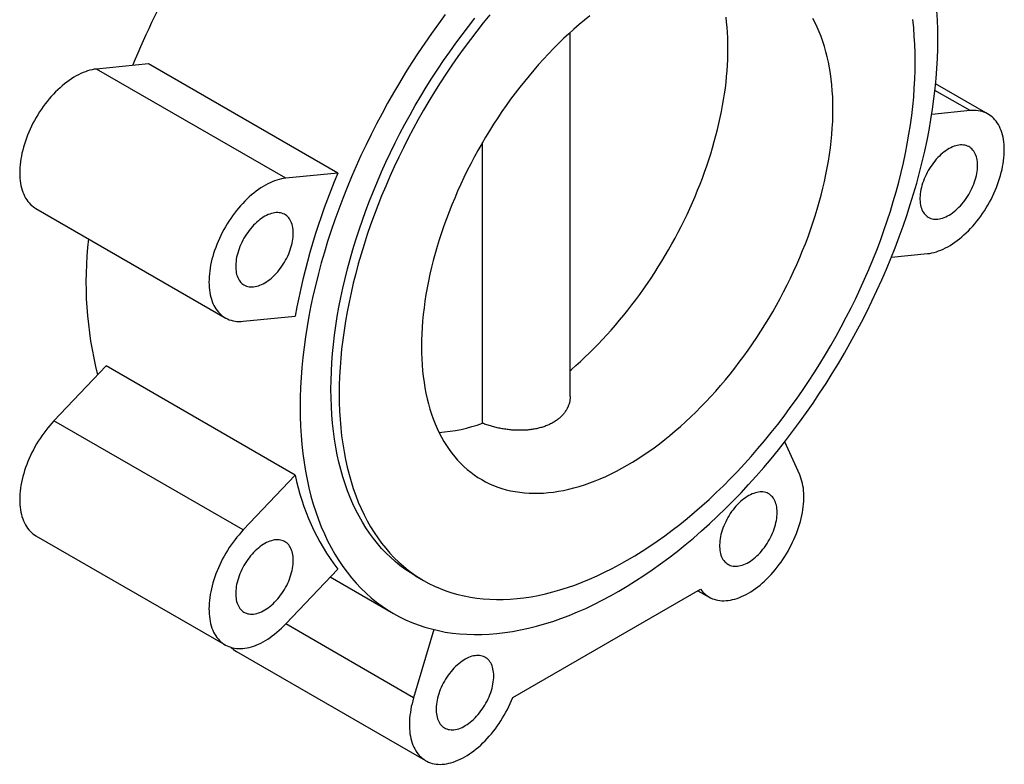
# Paper-space layout '_Isometrico' of a CAD drawing. Header units: millimetres. Extents: x -85 to 161, y -104 to 309.
# Tile 1 of 3: x -85 to 85, y -104 to 24. Entities that reach past the tile are written whole.
import ezdxf

# ---------------------------------------------------------------- set-up
doc = ezdxf.new("R2010")
doc.units = ezdxf.units.MM

psp = doc.layouts.new('_Isometrico')

# ---------------------------------------------------------------- linework, layer by layer
at = {"color": 7, "linetype": 'Continuous', "lineweight": 25}
for p, q in [((10, -40.42), (10, 22.14)), ((-62.47, 16.75), (-71.41, 15.86)), ((-38.88, -2.91), (-71.41, 15.86)), ((-29.94, -2.03), (-62.47, 16.75)), ((81.81, 8.12), (72.8, 13.32)), ((78.71, 8.72), (72.13, 8.07)), ((-5.08, -45.03), (-5.08, 3.22)), ((-29.94, -2.03), (-38.88, -2.91)), ((-81.81, -8.12), (-49.28, -26.9)), ((65.2, -16.48), (71.41, -15.86)), ((-46.18, -27.5), (-37.24, -26.62)), ((-69.77, -35.16), (-78.71, -44.6)), ((-37.24, -53.94), (-69.77, -35.16)), ((-46.18, -63.38), (-78.71, -44.6)), ((49.44, -53.91), (46.87, -48.23)), ((-37.24, -53.94), (-46.18, -63.38)), ((-81.81, -64.37), (-49.28, -83.15)), ((-38.88, -79.53), (-29.94, -70.09)), ((-31.23, -71.46), (-20.36, -77.73)), ((-16.61, -71.24), (-15.2, -72.05)), ((0.14, -92.19), (32.39, -73.57)), ((31.96, -73.82), (33.87, -74.92)), ((-13.43, -80.51), (-16.91, -92.22)), ((-47.37, -84.26), (-14.84, -103.03))]:
    psp.add_line(p, q, dxfattribs=at)
at = {"color": 8, "linetype": 'Continuous', "lineweight": 25}
for p, q in [((78.71, 8.72), (72.69, 12.2)), ((-16.91, -92.22), (-38.88, -79.53))]:
    psp.add_line(p, q, dxfattribs=at)
at = {"color": 7, "linetype": 'Continuous', "lineweight": 25, "flags": 128}
for points in [[(73.19, 21.02), (73.17, 22.67), (73.11, 24.29), (73.02, 25.89)], [(-11.46, 25.23), (-12.65, 23.62), (-13.83, 21.99), (-14.98, 20.33), (-16.1, 18.66), (-17.21, 16.96), (-18.28, 15.25), (-19.34, 13.51), (-20.37, 11.76), (-21.37, 10), (-22.34, 8.22), (-23.29, 6.43), (-24.2, 4.63), (-25.09, 2.81), (-25.95, 0.99), (-26.78, -0.84), (-27.58, -2.68), (-28.34, -4.52), (-29.07, -6.37), (-29.78, -8.22), (-30.44, -10.07), (-31.08, -11.92), (-31.68, -13.77), (-32.24, -15.62), (-32.78, -17.47), (-33.27, -19.31), (-33.73, -21.15), (-34.16, -22.97), (-34.55, -24.79), (-34.9, -26.6), (-35.22, -28.4), (-35.5, -30.19), (-35.74, -31.96), (-35.95, -33.72), (-36.12, -35.46), (-36.25, -37.19), (-36.34, -38.89), (-36.4, -40.58), (-36.42, -42.25), (-36.4, -43.89), (-36.34, -45.52), (-36.25, -47.12), (-36.12, -48.69), (-35.95, -50.24), (-35.74, -51.76), (-35.5, -53.25), (-35.22, -54.71), (-34.9, -56.15), (-34.55, -57.55), (-34.16, -58.92), (-33.73, -60.26), (-33.27, -61.56), (-32.78, -62.83), (-32.24, -64.06), (-31.68, -65.25), (-31.08, -66.41), (-30.44, -67.53), (-29.78, -68.61), (-29.07, -69.65), (-28.34, -70.65), (-27.58, -71.61), (-26.78, -72.53), (-25.95, -73.4), (-25.09, -74.24), (-24.2, -75.02), (-23.29, -75.77), (-22.34, -76.47), (-21.37, -77.12), (-20.37, -77.73), (-19.34, -78.29), (-18.28, -78.81), (-17.21, -79.28), (-16.1, -79.7), (-14.98, -80.08), (-13.83, -80.4), (-12.65, -80.68), (-11.46, -80.92), (-10.25, -81.1), (-9.02, -81.23), (-7.76, -81.32), (-6.49, -81.36), (-5.21, -81.35), (-3.9, -81.29), (-2.59, -81.18), (-1.25, -81.03), (0.09, -80.83), (1.45, -80.57), (2.82, -80.27), (4.2, -79.93), (5.59, -79.53), (6.99, -79.09), (8.4, -78.6), (9.81, -78.07), (11.23, -77.48), (12.66, -76.86), (14.09, -76.18), (15.52, -75.46), (16.95, -74.7), (18.38, -73.9), (19.82, -73.05), (21.25, -72.15), (22.68, -71.22), (24.11, -70.24), (25.54, -69.22), (26.96, -68.17), (28.37, -67.07), (29.78, -65.93), (31.18, -64.76), (32.57, -63.55), (33.95, -62.3), (35.32, -61.02), (36.68, -59.71), (38.02, -58.35), (39.36, -56.97), (40.67, -55.56), (41.98, -54.11), (43.26, -52.64), (44.53, -51.13), (45.79, -49.6), (47.02, -48.04), (48.23, -46.46), (49.42, -44.85), (50.6, -43.21), (51.75, -41.56), (52.87, -39.88), (53.98, -38.19), (55.05, -36.47), (56.11, -34.74), (57.13, -32.99), (58.14, -31.23), (59.11, -29.45), (60.06, -27.66), (60.97, -25.85), (61.86, -24.04), (62.72, -22.22), (63.55, -20.38), (64.34, -18.55), (65.11, -16.7), (65.84, -14.86), (66.54, -13.01), (67.21, -11.15), (67.85, -9.3), (68.45, -7.45), (69.01, -5.6), (69.55, -3.76), (70.04, -1.92), (70.5, -0.08), (70.93, 1.75), (71.32, 3.57), (71.67, 5.38), (71.99, 7.17), (72.27, 8.96), (72.51, 10.73), (72.72, 12.49), (72.89, 14.23), (73.02, 15.96), (73.11, 17.67), (73.17, 19.36), (73.19, 21.02)], [(-16.61, -71.24), (-16.62, -71.24), (-17.52, -70.69), (-18.4, -70.09), (-19.25, -69.46), (-20.08, -68.79), (-20.88, -68.08), (-21.66, -67.33), (-22.41, -66.54), (-23.13, -65.71), (-23.82, -64.84), (-24.48, -63.94), (-25.11, -63), (-25.72, -62.02), (-26.29, -61.01), (-26.83, -59.97), (-27.34, -58.89), (-27.83, -57.77), (-28.27, -56.63), (-28.69, -55.45), (-29.07, -54.24), (-29.43, -53.01), (-29.75, -51.74), (-30.03, -50.45), (-30.28, -49.13), (-30.5, -47.78), (-30.69, -46.4), (-30.84, -45.01), (-30.96, -43.58), (-31.04, -42.14), (-31.1, -40.67), (-31.11, -39.19), (-31.1, -37.68), (-31.04, -36.16), (-30.96, -34.61), (-30.84, -33.06), (-30.69, -31.48), (-30.5, -29.89), (-30.28, -28.29), (-30.03, -26.68), (-29.75, -25.05), (-29.43, -23.42), (-29.07, -21.78), (-28.69, -20.13), (-28.27, -18.47), (-27.83, -16.81), (-27.34, -15.14), (-26.83, -13.47), (-26.29, -11.8), (-25.72, -10.12), (-25.11, -8.45), (-24.48, -6.78), (-23.82, -5.11), (-23.13, -3.45), (-22.41, -1.79), (-21.66, -0.13), (-20.88, 1.51), (-20.08, 3.15), (-19.25, 4.78), (-18.4, 6.4), (-17.52, 8), (-16.62, 9.6), (-15.69, 11.18), (-14.74, 12.74), (-13.76, 14.29), (-12.76, 15.82), (-11.75, 17.34), (-10.71, 18.83), (-9.65, 20.31), (-8.57, 21.76), (-7.48, 23.19), (-6.36, 24.6)], [(-3.82, 25.17), (-4.95, 23.78), (-6.06, 22.38), (-7.16, 20.94), (-8.24, 19.49), (-9.29, 18.02), (-10.33, 16.52), (-11.35, 15.01), (-12.35, 13.48), (-13.32, 11.93), (-14.27, 10.36), (-15.2, 8.78), (-16.11, 7.19), (-16.98, 5.58), (-17.84, 3.96), (-18.67, 2.33), (-19.47, 0.7), (-20.25, -0.95), (-20.99, -2.6), (-21.71, -4.26), (-22.4, -5.93), (-23.07, -7.6), (-23.7, -9.27), (-24.3, -10.94), (-24.88, -12.61), (-25.42, -14.29), (-25.93, -15.96), (-26.41, -17.62), (-26.86, -19.29), (-27.28, -20.94), (-27.66, -22.59), (-28.01, -24.24), (-28.33, -25.87), (-28.62, -27.5), (-28.87, -29.11), (-29.09, -30.71), (-29.28, -32.3), (-29.43, -33.87), (-29.55, -35.43), (-29.63, -36.97), (-29.68, -38.5), (-29.7, -40), (-29.68, -41.49), (-29.63, -42.96), (-29.55, -44.4), (-29.43, -45.82), (-29.28, -47.22), (-29.09, -48.59), (-28.87, -49.94), (-28.62, -51.26), (-28.33, -52.56), (-28.01, -53.82), (-27.66, -55.06), (-27.28, -56.27), (-26.86, -57.44), (-26.41, -58.59), (-25.93, -59.7), (-25.42, -60.78), (-24.88, -61.83), (-24.3, -62.84), (-23.7, -63.81), (-23.07, -64.75), (-22.4, -65.66), (-21.71, -66.52), (-20.99, -67.35), (-20.25, -68.14), (-19.47, -68.89), (-18.67, -69.61), (-17.84, -70.28), (-16.98, -70.91), (-16.11, -71.5), (-15.2, -72.05), (-14.27, -72.56), (-13.32, -73.03), (-12.35, -73.45), (-11.35, -73.83), (-10.33, -74.17), (-9.29, -74.47), (-8.24, -74.72), (-7.16, -74.93), (-6.06, -75.09), (-4.95, -75.22), (-3.82, -75.3), (-2.67, -75.33), (-1.51, -75.32), (-0.33, -75.27), (0.86, -75.17), (2.06, -75.03), (3.28, -74.85), (4.5, -74.62), (5.74, -74.35), (6.99, -74.04), (8.24, -73.68), (9.51, -73.28), (10.78, -72.84), (12.06, -72.35), (13.34, -71.83), (14.63, -71.26), (15.92, -70.65), (17.21, -70), (18.5, -69.32), (19.8, -68.59), (21.09, -67.82), (22.39, -67.01), (23.68, -66.17), (24.97, -65.29), (26.26, -64.37), (27.54, -63.41), (28.82, -62.42), (30.09, -61.4), (31.35, -60.34), (32.61, -59.24), (33.86, -58.12), (35.09, -56.96), (36.32, -55.77), (37.54, -54.55), (38.74, -53.3), (39.93, -52.02), (41.11, -50.72), (42.27, -49.39), (43.42, -48.03), (44.55, -46.64), (45.66, -45.23), (46.76, -43.8), (47.83, -42.35), (48.89, -40.88), (49.93, -39.38), (50.95, -37.87), (51.95, -36.34), (52.92, -34.79), (53.87, -33.22), (54.8, -31.64), (55.7, -30.05), (56.58, -28.44), (57.44, -26.82), (58.27, -25.19), (59.07, -23.56), (59.84, -21.91), (60.59, -20.26), (61.31, -18.6), (62, -16.93), (62.67, -15.26), (63.3, -13.59), (63.9, -11.92), (64.47, -10.25), (65.02, -8.57), (65.53, -6.9), (66.01, -5.24), (66.46, -3.57), (66.87, -1.92), (67.26, -0.27), (67.61, 1.38), (67.93, 3.01), (68.21, 4.64), (68.47, 6.25), (68.69, 7.85), (68.87, 9.44), (69.03, 11.01), (69.14, 12.57), (69.23, 14.11), (69.28, 15.64), (69.3, 17.14)], [(13.36, 24.99), (12.45, 24.26), (11.55, 23.5), (10.65, 22.72), (9.76, 21.92), (8.87, 21.09), (8, 20.24), (7.13, 19.37), (6.27, 18.48), (5.42, 17.57), (4.58, 16.63), (3.75, 15.68), (2.93, 14.71), (2.12, 13.72), (1.33, 12.72), (0.54, 11.69), (-0.23, 10.66), (-0.98, 9.6), (-1.72, 8.54), (-2.45, 7.45), (-3.16, 6.36), (-3.86, 5.25), (-4.54, 4.14), (-5.2, 3.01), (-5.85, 1.87), (-6.48, 0.72), (-7.09, -0.43), (-7.68, -1.6), (-8.25, -2.77), (-8.8, -3.94), (-9.34, -5.13), (-9.85, -6.31), (-10.35, -7.5), (-10.82, -8.69), (-11.27, -9.89), (-11.7, -11.08), (-12.11, -12.28), (-12.5, -13.47), (-12.87, -14.66), (-13.21, -15.85), (-13.53, -17.04), (-13.83, -18.22), (-14.1, -19.4), (-14.35, -20.58), (-14.58, -21.75), (-14.78, -22.91), (-14.96, -24.06), (-15.12, -25.2), (-15.25, -26.34), (-15.36, -27.46), (-15.45, -28.57), (-15.51, -29.68), (-15.54, -30.76), (-15.56, -31.84), (-15.54, -32.9), (-15.51, -33.95), (-15.45, -34.98), (-15.36, -36), (-15.25, -36.99), (-15.12, -37.98), (-14.96, -38.94), (-14.78, -39.88), (-14.58, -40.81), (-14.35, -41.71), (-14.1, -42.59), (-13.83, -43.46), (-13.53, -44.3), (-13.21, -45.12), (-12.87, -45.91), (-12.5, -46.68), (-12.11, -47.43), (-11.7, -48.15), (-11.27, -48.85), (-10.82, -49.52), (-10.35, -50.16), (-9.85, -50.78), (-9.34, -51.37), (-8.8, -51.94), (-8.25, -52.48), (-7.68, -52.98), (-7.09, -53.46), (-6.48, -53.92), (-5.85, -54.34), (-5.2, -54.73), (-4.54, -55.09), (-3.86, -55.43), (-3.16, -55.73), (-2.45, -56), (-1.72, -56.24), (-0.98, -56.46), (-0.23, -56.64), (0.54, -56.79), (1.33, -56.9), (2.12, -56.99), (2.93, -57.05), (3.75, -57.07), (4.58, -57.07), (5.42, -57.03), (6.27, -56.96), (7.13, -56.86), (8, -56.73), (8.87, -56.57), (9.76, -56.37), (10.65, -56.15), (11.55, -55.89), (12.45, -55.61), (13.36, -55.29), (14.27, -54.95), (15.18, -54.57), (16.1, -54.17), (17.03, -53.73), (17.95, -53.27), (18.87, -52.78), (19.8, -52.26), (20.72, -51.71), (21.65, -51.13), (22.57, -50.53), (23.49, -49.9), (24.41, -49.24), (25.33, -48.56), (26.24, -47.85), (27.15, -47.12), (28.05, -46.36), (28.95, -45.58), (29.84, -44.78), (30.72, -43.95), (31.6, -43.1), (32.47, -42.23), (33.33, -41.34), (34.18, -40.43), (35.02, -39.49), (35.85, -38.54), (36.67, -37.57), (37.48, -36.58), (38.27, -35.58), (39.05, -34.55), (39.82, -33.52), (40.58, -32.46), (41.32, -31.4), (42.05, -30.31), (42.76, -29.22), (43.46, -28.11), (44.14, -27), (44.8, -25.87), (45.44, -24.73), (46.07, -23.58), (46.68, -22.42), (47.28, -21.26), (47.85, -20.09), (48.4, -18.92), (48.94, -17.73), (49.45, -16.55), (49.94, -15.36), (50.42, -14.17), (50.87, -12.97), (51.3, -11.78), (51.71, -10.58), (52.1, -9.39), (52.46, -8.2), (52.81, -7.01), (53.13, -5.82), (53.42, -4.63), (53.7, -3.46), (53.95, -2.28), (54.18, -1.11), (54.38, 0.05), (54.56, 1.2), (54.72, 2.34), (54.85, 3.48), (54.96, 4.6), (55.05, 5.71), (55.11, 6.82), (55.14, 7.9), (55.15, 8.98)], [(10, -35.97), (10.2, -35.8), (10.98, -35.12), (11.76, -34.41), (12.54, -33.69), (13.31, -32.95), (14.07, -32.19), (14.83, -31.42), (15.58, -30.63), (16.32, -29.83), (17.05, -29.01), (17.78, -28.17), (18.5, -27.33), (19.21, -26.46), (19.91, -25.59), (20.6, -24.7), (21.28, -23.8), (21.95, -22.89), (22.61, -21.96), (23.26, -21.03), (23.9, -20.08), (24.53, -19.12), (25.14, -18.16), (25.74, -17.18), (26.33, -16.2), (26.91, -15.21), (27.47, -14.21), (28.02, -13.21), (28.56, -12.19), (29.08, -11.18), (29.59, -10.15), (30.08, -9.13), (30.56, -8.09), (31.02, -7.06), (31.47, -6.02), (31.9, -4.98), (32.32, -3.93), (32.72, -2.89), (33.1, -1.84), (33.47, -0.79), (33.82, 0.25), (34.15, 1.3), (34.47, 2.34), (34.77, 3.39), (35.05, 4.43), (35.32, 5.46), (35.56, 6.5), (35.79, 7.53), (36, 8.55), (36.2, 9.57), (36.37, 10.59), (36.53, 11.6), (36.67, 12.6), (36.79, 13.6), (36.89, 14.58), (36.97, 15.56), (37.04, 16.53), (37.09, 17.5), (37.11, 18.45), (37.12, 19.39), (37.11, 20.32), (37.09, 21.24), (37.04, 22.15), (36.97, 23.04), (36.89, 23.93), (36.79, 24.8)], [(55.15, 8.98), (55.14, 10.04), (55.11, 11.09), (55.05, 12.12), (54.96, 13.14), (54.85, 14.13), (54.72, 15.12), (54.56, 16.08), (54.38, 17.02), (54.18, 17.95), (53.95, 18.85), (53.7, 19.74), (53.42, 20.6), (53.13, 21.44), (52.81, 22.26), (52.46, 23.05), (52.1, 23.82), (51.71, 24.57)], [(69.3, 17.14), (69.28, 18.63), (69.23, 20.1), (69.14, 21.54), (69.03, 22.96), (68.87, 24.36)], [(-71.41, 15.86), (-71.78, 15.82), (-72.16, 15.75), (-72.54, 15.66), (-72.93, 15.55), (-73.32, 15.41), (-73.71, 15.26), (-74.11, 15.09), (-74.51, 14.89), (-74.91, 14.68), (-75.31, 14.45), (-75.71, 14.19), (-76.11, 13.92), (-76.5, 13.63), (-76.9, 13.33), (-77.29, 13), (-77.67, 12.66), (-78.06, 12.31), (-78.43, 11.93), (-78.8, 11.55), (-79.17, 11.15), (-79.53, 10.73), (-79.87, 10.31), (-80.22, 9.87), (-80.55, 9.42), (-80.87, 8.96), (-81.18, 8.49), (-81.48, 8.01), (-81.77, 7.53), (-82.05, 7.04), (-82.32, 6.54), (-82.57, 6.03), (-82.81, 5.53), (-83.04, 5.02), (-83.25, 4.5), (-83.45, 3.99), (-83.63, 3.47), (-83.8, 2.95), (-83.95, 2.44), (-84.09, 1.93), (-84.21, 1.42), (-84.32, 0.91), (-84.41, 0.41), (-84.48, -0.09), (-84.54, -0.58), (-84.58, -1.06), (-84.6, -1.53), (-84.6, -2), (-84.59, -2.45), (-84.57, -2.9), (-84.52, -3.33), (-84.46, -3.75), (-84.39, -4.16), (-84.29, -4.56), (-84.18, -4.94), (-84.06, -5.3), (-83.92, -5.65), (-83.76, -5.99), (-83.59, -6.31), (-83.4, -6.61), (-83.2, -6.89), (-82.98, -7.15), (-82.75, -7.4), (-82.51, -7.62), (-82.25, -7.83), (-81.98, -8.02), (-81.81, -8.12)], [(71.41, -15.86), (71.78, -15.82), (72.16, -15.75), (72.54, -15.66), (72.93, -15.55), (73.32, -15.41), (73.71, -15.26), (74.11, -15.09), (74.51, -14.89), (74.91, -14.68), (75.31, -14.45), (75.71, -14.19), (76.11, -13.92), (76.5, -13.63), (76.9, -13.33), (77.29, -13), (77.67, -12.66), (78.06, -12.31), (78.43, -11.93), (78.8, -11.55), (79.17, -11.15), (79.53, -10.73), (79.87, -10.31), (80.22, -9.87), (80.55, -9.42), (80.87, -8.96), (81.18, -8.49), (81.48, -8.01), (81.77, -7.53), (82.05, -7.04), (82.32, -6.54), (82.57, -6.03), (82.81, -5.53), (83.04, -5.02), (83.25, -4.5), (83.45, -3.99), (83.63, -3.47), (83.8, -2.95), (83.95, -2.44), (84.09, -1.93), (84.21, -1.42), (84.32, -0.91), (84.41, -0.41), (84.48, 0.09), (84.54, 0.58), (84.58, 1.06), (84.6, 1.53), (84.6, 2), (84.59, 2.45), (84.57, 2.9), (84.52, 3.33), (84.46, 3.75), (84.39, 4.16), (84.29, 4.56), (84.18, 4.94), (84.06, 5.3), (83.92, 5.65), (83.76, 5.99), (83.59, 6.31), (83.4, 6.61), (83.2, 6.89), (82.98, 7.15), (82.75, 7.4), (82.51, 7.62), (82.25, 7.83), (81.98, 8.02), (81.7, 8.18), (81.41, 8.33), (81.11, 8.45), (80.79, 8.55), (80.47, 8.64), (80.13, 8.7), (79.79, 8.74), (79.44, 8.75), (79.08, 8.75), (78.71, 8.72)], [(80.01, -0.71), (80, -0.39), (79.98, -0.07), (79.93, 0.23), (79.88, 0.52), (79.8, 0.79), (79.72, 1.06), (79.61, 1.3), (79.49, 1.53), (79.36, 1.75), (79.21, 1.94), (79.05, 2.12), (78.87, 2.28), (78.68, 2.42), (78.48, 2.53), (78.27, 2.63), (78.05, 2.71), (77.82, 2.77), (77.57, 2.8), (77.32, 2.82), (77.07, 2.81), (76.8, 2.79), (76.53, 2.74), (76.26, 2.67), (75.98, 2.58), (75.7, 2.47), (75.42, 2.34), (75.13, 2.19), (74.84, 2.02), (74.56, 1.83), (74.28, 1.62), (74, 1.4), (73.72, 1.16), (73.45, 0.91), (73.18, 0.63), (72.92, 0.35), (72.67, 0.05), (72.42, -0.26), (72.18, -0.58), (71.96, -0.91), (71.74, -1.25), (71.53, -1.59), (71.34, -1.95), (71.16, -2.3), (70.99, -2.67), (70.83, -3.03), (70.69, -3.4), (70.56, -3.77), (70.45, -4.14), (70.36, -4.5), (70.27, -4.87), (70.21, -5.22), (70.16, -5.58), (70.13, -5.92), (70.11, -6.26), (70.11, -6.59), (70.13, -6.91), (70.16, -7.22), (70.21, -7.51), (70.27, -7.8), (70.36, -8.07), (70.45, -8.32), (70.56, -8.56), (70.69, -8.78), (70.83, -8.99), (70.99, -9.17), (71.16, -9.34), (71.34, -9.49), (71.53, -9.62), (71.74, -9.73), (71.96, -9.81), (72.18, -9.88), (72.42, -9.93), (72.67, -9.95), (72.92, -9.96), (73.18, -9.94), (73.45, -9.9), (73.72, -9.85), (74, -9.77), (74.28, -9.66), (74.56, -9.54), (74.84, -9.4), (75.13, -9.24), (75.42, -9.07), (75.7, -8.87), (75.98, -8.65), (76.26, -8.42), (76.53, -8.17), (76.8, -7.91), (77.07, -7.63), (77.32, -7.34), (77.57, -7.04), (77.82, -6.72), (78.05, -6.4), (78.27, -6.06), (78.48, -5.72), (78.68, -5.37), (78.87, -5.02), (79.05, -4.65), (79.21, -4.29), (79.36, -3.92), (79.49, -3.55), (79.61, -3.19), (79.72, -2.82), (79.8, -2.45), (79.88, -2.09), (79.93, -1.74), (79.98, -1.39), (80, -1.05), (80.01, -0.71)], [(-38.88, -2.91), (-39.25, -2.96), (-39.63, -3.03), (-40.01, -3.12), (-40.4, -3.23), (-40.79, -3.36), (-41.19, -3.52), (-41.58, -3.69), (-41.98, -3.89), (-42.38, -4.1), (-42.78, -4.33), (-43.18, -4.58), (-43.58, -4.86), (-43.98, -5.14), (-44.37, -5.45), (-44.76, -5.78), (-45.15, -6.12), (-45.53, -6.47), (-45.91, -6.84), (-46.28, -7.23), (-46.64, -7.63), (-47, -8.04), (-47.35, -8.47), (-47.69, -8.91), (-48.02, -9.36), (-48.34, -9.82), (-48.66, -10.29), (-48.96, -10.76), (-49.25, -11.25), (-49.52, -11.74), (-49.79, -12.24), (-50.04, -12.74), (-50.28, -13.25), (-50.51, -13.76), (-50.72, -14.28), (-50.92, -14.79), (-51.1, -15.31), (-51.27, -15.82), (-51.43, -16.34), (-51.56, -16.85), (-51.68, -17.36), (-51.79, -17.87), (-51.88, -18.37), (-51.95, -18.86), (-52.01, -19.35), (-52.05, -19.84), (-52.07, -20.31), (-52.08, -20.78), (-52.07, -21.23), (-52.04, -21.68), (-52, -22.11), (-51.94, -22.53), (-51.86, -22.94), (-51.77, -23.34), (-51.66, -23.72), (-51.53, -24.08), (-51.39, -24.43), (-51.23, -24.77), (-51.06, -25.08), (-50.87, -25.38), (-50.67, -25.67), (-50.46, -25.93), (-50.23, -26.17), (-49.98, -26.4), (-49.73, -26.61), (-49.46, -26.79), (-49.18, -26.96), (-48.88, -27.1), (-48.58, -27.23), (-48.26, -27.33), (-47.94, -27.41), (-47.6, -27.47), (-47.26, -27.51), (-46.91, -27.53), (-46.55, -27.53), (-46.18, -27.5)], [(-37.58, -12.35), (-37.59, -12.03), (-37.61, -11.71), (-37.66, -11.41), (-37.71, -11.12), (-37.79, -10.84), (-37.88, -10.58), (-37.98, -10.34), (-38.1, -10.11), (-38.23, -9.89), (-38.38, -9.7), (-38.54, -9.52), (-38.72, -9.36), (-38.91, -9.22), (-39.11, -9.1), (-39.32, -9), (-39.54, -8.93), (-39.77, -8.87), (-40.02, -8.83), (-40.27, -8.82), (-40.52, -8.82), (-40.79, -8.85), (-41.06, -8.9), (-41.33, -8.97), (-41.61, -9.06), (-41.89, -9.17), (-42.18, -9.3), (-42.46, -9.45), (-42.75, -9.62), (-43.03, -9.81), (-43.31, -10.01), (-43.59, -10.24), (-43.87, -10.48), (-44.14, -10.73), (-44.41, -11), (-44.67, -11.29), (-44.92, -11.58), (-45.17, -11.89), (-45.41, -12.21), (-45.63, -12.54), (-45.85, -12.88), (-46.06, -13.23), (-46.25, -13.58), (-46.43, -13.94), (-46.6, -14.31), (-46.76, -14.67), (-46.9, -15.04), (-47.03, -15.41), (-47.14, -15.77), (-47.23, -16.14), (-47.32, -16.5), (-47.38, -16.86), (-47.43, -17.21), (-47.46, -17.56), (-47.48, -17.9), (-47.48, -18.23), (-47.46, -18.55), (-47.43, -18.86), (-47.38, -19.15), (-47.32, -19.44), (-47.23, -19.7), (-47.14, -19.96), (-47.03, -20.2), (-46.9, -20.42), (-46.76, -20.62), (-46.6, -20.81), (-46.43, -20.98), (-46.25, -21.13), (-46.06, -21.26), (-45.85, -21.36), (-45.63, -21.45), (-45.41, -21.52), (-45.17, -21.57), (-44.92, -21.59), (-44.67, -21.6), (-44.41, -21.58), (-44.14, -21.54), (-43.87, -21.48), (-43.59, -21.4), (-43.31, -21.3), (-43.03, -21.18), (-42.75, -21.04), (-42.46, -20.88), (-42.18, -20.7), (-41.89, -20.51), (-41.61, -20.29), (-41.33, -20.06), (-41.06, -19.81), (-40.79, -19.55), (-40.52, -19.27), (-40.27, -18.98), (-40.02, -18.68), (-39.77, -18.36), (-39.54, -18.04), (-39.32, -17.7), (-39.11, -17.36), (-38.91, -17.01), (-38.72, -16.65), (-38.54, -16.29), (-38.38, -15.93), (-38.23, -15.56), (-38.1, -15.19), (-37.98, -14.82), (-37.88, -14.46), (-37.79, -14.09), (-37.71, -13.73), (-37.66, -13.38), (-37.61, -13.03), (-37.59, -12.68), (-37.58, -12.35)], [(-78.71, -44.6), (-79.08, -45), (-79.44, -45.41), (-79.79, -45.83), (-80.13, -46.27), (-80.47, -46.71), (-80.79, -47.17), (-81.11, -47.64), (-81.41, -48.11), (-81.7, -48.59), (-81.98, -49.09), (-82.25, -49.58), (-82.51, -50.08), (-82.75, -50.59), (-82.98, -51.1), (-83.2, -51.62), (-83.4, -52.13), (-83.59, -52.65), (-83.76, -53.16), (-83.92, -53.68), (-84.06, -54.19), (-84.18, -54.7), (-84.29, -55.21), (-84.39, -55.71), (-84.46, -56.21), (-84.52, -56.7), (-84.57, -57.19), (-84.59, -57.66), (-84.6, -58.13), (-84.6, -58.59), (-84.58, -59.03), (-84.54, -59.47), (-84.48, -59.9), (-84.41, -60.31), (-84.32, -60.71), (-84.21, -61.09), (-84.09, -61.46), (-83.95, -61.81), (-83.8, -62.15), (-83.63, -62.47), (-83.45, -62.78), (-83.25, -63.07), (-83.04, -63.33), (-82.81, -63.58), (-82.57, -63.81), (-82.32, -64.03), (-82.05, -64.22), (-81.81, -64.37)], [(32.39, -73.57), (32.6, -73.84), (32.82, -74.09), (33.06, -74.32), (33.31, -74.54), (33.57, -74.73), (33.85, -74.9), (34.13, -75.06), (34.43, -75.19), (34.74, -75.3), (35.06, -75.39), (35.39, -75.46), (35.72, -75.51), (36.07, -75.54), (36.42, -75.55), (36.78, -75.53), (37.15, -75.5), (37.53, -75.44), (37.91, -75.36), (38.29, -75.26), (38.68, -75.14), (39.07, -75), (39.46, -74.83), (39.86, -74.65), (40.26, -74.45), (40.65, -74.23), (41.05, -73.99), (41.45, -73.73), (41.84, -73.45), (42.24, -73.15), (42.63, -72.84), (43.02, -72.51), (43.4, -72.16), (43.78, -71.8), (44.15, -71.43), (44.52, -71.03), (44.88, -70.63), (45.23, -70.21), (45.57, -69.78), (45.91, -69.34), (46.24, -68.89), (46.55, -68.43), (46.86, -67.96), (47.15, -67.48), (47.44, -67), (47.71, -66.51), (47.97, -66.01), (48.22, -65.5), (48.45, -65), (48.67, -64.49), (48.88, -63.98), (49.07, -63.46), (49.25, -62.95), (49.41, -62.44), (49.56, -61.92), (49.69, -61.41), (49.81, -60.91), (49.91, -60.4), (49.99, -59.91), (50.06, -59.41), (50.11, -58.93), (50.14, -58.45), (50.16, -57.98), (50.16, -57.52), (50.15, -57.07), (50.11, -56.63), (50.07, -56.2), (50, -55.79), (49.92, -55.38), (49.82, -54.99), (49.71, -54.62), (49.58, -54.26), (49.44, -53.91)], [(45.57, -60.37), (45.56, -60.04), (45.53, -59.73), (45.49, -59.43), (45.44, -59.14), (45.36, -58.86), (45.27, -58.6), (45.17, -58.35), (45.05, -58.12), (44.92, -57.91), (44.77, -57.71), (44.6, -57.54), (44.43, -57.38), (44.24, -57.24), (44.04, -57.12), (43.83, -57.02), (43.61, -56.94), (43.37, -56.89), (43.13, -56.85), (42.88, -56.83), (42.63, -56.84), (42.36, -56.87), (42.09, -56.92), (41.82, -56.99), (41.54, -57.08), (41.26, -57.19), (40.97, -57.32), (40.69, -57.47), (40.4, -57.64), (40.12, -57.83), (39.84, -58.03), (39.56, -58.25), (39.28, -58.49), (39.01, -58.75), (38.74, -59.02), (38.48, -59.3), (38.23, -59.6), (37.98, -59.91), (37.74, -60.23), (37.52, -60.56), (37.3, -60.9), (37.09, -61.25), (36.9, -61.6), (36.72, -61.96), (36.55, -62.32), (36.39, -62.69), (36.25, -63.06), (36.12, -63.42), (36.01, -63.79), (35.91, -64.16), (35.83, -64.52), (35.77, -64.88), (35.72, -65.23), (35.69, -65.58), (35.67, -65.92), (35.67, -66.25), (35.69, -66.56), (35.72, -66.87), (35.77, -67.17), (35.83, -67.45), (35.91, -67.72), (36.01, -67.98), (36.12, -68.21), (36.25, -68.44), (36.39, -68.64), (36.55, -68.83), (36.72, -68.99), (36.9, -69.14), (37.09, -69.27), (37.3, -69.38), (37.52, -69.47), (37.74, -69.54), (37.98, -69.58), (38.23, -69.61), (38.48, -69.61), (38.74, -69.6), (39.01, -69.56), (39.28, -69.5), (39.56, -69.42), (39.84, -69.32), (40.12, -69.2), (40.4, -69.06), (40.69, -68.9), (40.97, -68.72), (41.26, -68.52), (41.54, -68.31), (41.82, -68.08), (42.09, -67.83), (42.36, -67.57), (42.63, -67.29), (42.88, -67), (43.13, -66.69), (43.37, -66.38), (43.61, -66.05), (43.83, -65.72), (44.04, -65.38), (44.24, -65.03), (44.43, -64.67), (44.6, -64.31), (44.77, -63.94), (44.92, -63.58), (45.05, -63.21), (45.17, -62.84), (45.27, -62.47), (45.36, -62.11), (45.44, -61.75), (45.49, -61.39), (45.53, -61.04), (45.56, -60.7), (45.57, -60.37)], [(-46.18, -63.38), (-46.55, -63.78), (-46.91, -64.19), (-47.26, -64.61), (-47.6, -65.04), (-47.94, -65.49), (-48.26, -65.95), (-48.58, -66.41), (-48.88, -66.89), (-49.18, -67.37), (-49.46, -67.86), (-49.73, -68.36), (-49.98, -68.86), (-50.23, -69.37), (-50.46, -69.88), (-50.67, -70.39), (-50.87, -70.91), (-51.06, -71.42), (-51.23, -71.94), (-51.39, -72.45), (-51.53, -72.97), (-51.66, -73.48), (-51.77, -73.99), (-51.86, -74.49), (-51.94, -74.99), (-52, -75.48), (-52.04, -75.96), (-52.07, -76.44), (-52.08, -76.91), (-52.07, -77.36), (-52.05, -77.81), (-52.01, -78.25), (-51.95, -78.67), (-51.88, -79.09), (-51.79, -79.48), (-51.68, -79.87), (-51.56, -80.24), (-51.43, -80.59), (-51.27, -80.93), (-51.1, -81.25), (-50.92, -81.56), (-50.72, -81.84), (-50.51, -82.11), (-50.28, -82.36), (-50.04, -82.59), (-49.79, -82.8), (-49.52, -82.99), (-49.25, -83.17), (-48.96, -83.32), (-48.66, -83.44), (-48.34, -83.55), (-48.02, -83.64), (-47.69, -83.71), (-47.35, -83.75), (-47, -83.77), (-46.64, -83.78), (-46.28, -83.75), (-45.91, -83.71), (-45.53, -83.65), (-45.15, -83.56), (-44.76, -83.46), (-44.37, -83.33), (-43.98, -83.18), (-43.58, -83.01), (-43.18, -82.83), (-42.78, -82.62), (-42.38, -82.39), (-41.98, -82.14), (-41.58, -81.87), (-41.19, -81.59), (-40.79, -81.29), (-40.4, -80.97), (-40.01, -80.63), (-39.63, -80.28), (-39.25, -79.91), (-38.88, -79.53)], [(-37.58, -68.6), (-37.59, -68.27), (-37.61, -67.96), (-37.66, -67.66), (-37.71, -67.37), (-37.79, -67.09), (-37.88, -66.83), (-37.98, -66.58), (-38.1, -66.35), (-38.23, -66.14), (-38.38, -65.94), (-38.54, -65.77), (-38.72, -65.61), (-38.91, -65.47), (-39.11, -65.35), (-39.32, -65.25), (-39.54, -65.17), (-39.77, -65.11), (-40.02, -65.08), (-40.27, -65.06), (-40.52, -65.07), (-40.79, -65.1), (-41.06, -65.15), (-41.33, -65.22), (-41.61, -65.31), (-41.89, -65.42), (-42.18, -65.55), (-42.46, -65.7), (-42.75, -65.87), (-43.03, -66.05), (-43.31, -66.26), (-43.59, -66.48), (-43.87, -66.72), (-44.14, -66.98), (-44.41, -67.25), (-44.67, -67.53), (-44.92, -67.83), (-45.17, -68.14), (-45.41, -68.46), (-45.63, -68.79), (-45.85, -69.13), (-46.06, -69.48), (-46.25, -69.83), (-46.43, -70.19), (-46.6, -70.55), (-46.76, -70.92), (-46.9, -71.28), (-47.03, -71.65), (-47.14, -72.02), (-47.23, -72.39), (-47.32, -72.75), (-47.38, -73.11), (-47.43, -73.46), (-47.46, -73.81), (-47.48, -74.14), (-47.48, -74.47), (-47.46, -74.79), (-47.43, -75.1), (-47.38, -75.4), (-47.32, -75.68), (-47.23, -75.95), (-47.14, -76.2), (-47.03, -76.44), (-46.9, -76.66), (-46.76, -76.87), (-46.6, -77.06), (-46.43, -77.22), (-46.25, -77.37), (-46.06, -77.5), (-45.85, -77.61), (-45.63, -77.7), (-45.41, -77.77), (-45.17, -77.81), (-44.92, -77.84), (-44.67, -77.84), (-44.41, -77.83), (-44.14, -77.79), (-43.87, -77.73), (-43.59, -77.65), (-43.31, -77.55), (-43.03, -77.43), (-42.75, -77.29), (-42.46, -77.13), (-42.18, -76.95), (-41.89, -76.75), (-41.61, -76.54), (-41.33, -76.31), (-41.06, -76.06), (-40.79, -75.79), (-40.52, -75.52), (-40.27, -75.23), (-40.02, -74.92), (-39.77, -74.61), (-39.54, -74.28), (-39.32, -73.95), (-39.11, -73.61), (-38.91, -73.25), (-38.72, -72.9), (-38.54, -72.54), (-38.38, -72.17), (-38.23, -71.81), (-38.1, -71.44), (-37.98, -71.07), (-37.88, -70.7), (-37.79, -70.34), (-37.71, -69.98), (-37.66, -69.62), (-37.61, -69.27), (-37.59, -68.93), (-37.58, -68.6)], [(-3.14, -88.49), (-3.15, -88.16), (-3.17, -87.85), (-3.21, -87.54), (-3.27, -87.25), (-3.34, -86.98), (-3.43, -86.72), (-3.54, -86.47), (-3.66, -86.24), (-3.79, -86.03), (-3.94, -85.83), (-4.1, -85.65), (-4.28, -85.5), (-4.47, -85.36), (-4.67, -85.24), (-4.88, -85.14), (-5.1, -85.06), (-5.33, -85), (-5.57, -84.97), (-5.82, -84.95), (-6.08, -84.96), (-6.35, -84.99), (-6.62, -85.03), (-6.89, -85.1), (-7.17, -85.19), (-7.45, -85.31), (-7.73, -85.44), (-8.02, -85.59), (-8.3, -85.76), (-8.59, -85.94), (-8.87, -86.15), (-9.15, -86.37), (-9.43, -86.61), (-9.7, -86.87), (-9.97, -87.14), (-10.23, -87.42), (-10.48, -87.72), (-10.73, -88.03), (-10.97, -88.35), (-11.19, -88.68), (-11.41, -89.02), (-11.62, -89.37), (-11.81, -89.72), (-11.99, -90.08), (-12.16, -90.44), (-12.32, -90.81), (-12.46, -91.17), (-12.58, -91.54), (-12.7, -91.91), (-12.79, -92.28), (-12.87, -92.64), (-12.94, -93), (-12.99, -93.35), (-13.02, -93.7), (-13.04, -94.03), (-13.04, -94.36), (-13.02, -94.68), (-12.99, -94.99), (-12.94, -95.29), (-12.87, -95.57), (-12.79, -95.84), (-12.7, -96.09), (-12.58, -96.33), (-12.46, -96.55), (-12.32, -96.76), (-12.16, -96.94), (-11.99, -97.11), (-11.81, -97.26), (-11.62, -97.39), (-11.41, -97.5), (-11.19, -97.59), (-10.97, -97.66), (-10.73, -97.7), (-10.48, -97.73), (-10.23, -97.73), (-9.97, -97.72), (-9.7, -97.68), (-9.43, -97.62), (-9.15, -97.54), (-8.87, -97.44), (-8.59, -97.32), (-8.3, -97.18), (-8.02, -97.02), (-7.73, -96.84), (-7.45, -96.64), (-7.17, -96.43), (-6.89, -96.19), (-6.62, -95.95), (-6.35, -95.68), (-6.08, -95.41), (-5.82, -95.12), (-5.57, -94.81), (-5.33, -94.5), (-5.1, -94.17), (-4.88, -93.84), (-4.67, -93.49), (-4.47, -93.14), (-4.28, -92.79), (-4.1, -92.43), (-3.94, -92.06), (-3.79, -91.7), (-3.66, -91.33), (-3.54, -90.96), (-3.43, -90.59), (-3.34, -90.23), (-3.27, -89.87), (-3.21, -89.51), (-3.17, -89.16), (-3.15, -88.82), (-3.14, -88.49)], [(-16.91, -92.22), (-17.05, -92.73), (-17.18, -93.24), (-17.3, -93.74), (-17.39, -94.24), (-17.47, -94.74), (-17.54, -95.23), (-17.59, -95.72), (-17.62, -96.19), (-17.63, -96.66), (-17.63, -97.12), (-17.62, -97.57), (-17.58, -98.01), (-17.53, -98.43), (-17.46, -98.85), (-17.38, -99.25), (-17.28, -99.63), (-17.16, -100.01), (-17.03, -100.36), (-16.88, -100.71), (-16.72, -101.03), (-16.54, -101.34), (-16.35, -101.63), (-16.15, -101.91), (-15.93, -102.16), (-15.69, -102.4), (-15.44, -102.62), (-15.18, -102.81), (-14.91, -102.99), (-14.63, -103.15), (-14.33, -103.29), (-14.03, -103.4), (-13.71, -103.5), (-13.38, -103.57), (-13.05, -103.62), (-12.7, -103.66), (-12.35, -103.67), (-11.99, -103.66), (-11.62, -103.62), (-11.25, -103.57), (-10.87, -103.49), (-10.49, -103.4), (-10.1, -103.28), (-9.71, -103.14), (-9.32, -102.98), (-8.92, -102.8), (-8.52, -102.61), (-8.13, -102.39), (-7.73, -102.15), (-7.33, -101.89), (-6.94, -101.62), (-6.54, -101.33), (-6.15, -101.02), (-5.76, -100.69), (-5.38, -100.35), (-5, -99.99), (-4.63, -99.61), (-4.26, -99.23), (-3.9, -98.82), (-3.54, -98.41), (-3.2, -97.98), (-2.86, -97.54), (-2.53, -97.09), (-2.21, -96.64), (-1.9, -96.17), (-1.61, -95.69), (-1.32, -95.21), (-1.05, -94.71), (-0.78, -94.22), (-0.53, -93.72), (-0.3, -93.21), (-0.07, -92.7), (0.14, -92.19)]]:
    psp.add_lwpolyline(points, dxfattribs=at)
at = {"color": 7, "linetype": 'Continuous', "lineweight": 25}
for centre, radius, start, end in [((57.79, -33.36), 132.7, 142.0581, 157.9416), ((75.39, -46.71), 114.41, 157.014, 169.8857), ((-8.54, -20.71), 64.68, 173.4445, 194.3069), ((-14.66, -18.35), 28.35, 274.295, 289.745), ((0.25, -46.71), 38.18, 190.9184, 217.7632), ((-45.07, -80.29), 4.58, 225.8241, 239.9446)]:
    psp.add_arc(centre, radius, start, end, dxfattribs=at)
psp.add_open_spline([(10, -40.42), (10, -40.42), (10.01, -40.62), (9.97, -40.99), (9.87, -41.54), (9.69, -42.08), (9.44, -42.61), (9.12, -43.11), (8.74, -43.59), (8.3, -44.03), (7.79, -44.45), (7.23, -44.82), (6.63, -45.16), (5.99, -45.44), (5.3, -45.69), (4.58, -45.89), (3.83, -46.05), (3.05, -46.16), (2.25, -46.23), (1.43, -46.25), (0.6, -46.24), (-0.23, -46.18), (-1.07, -46.08), (-1.91, -45.94), (-2.73, -45.76), (-3.53, -45.55), (-4.32, -45.31), (-4.83, -45.12), (-5.08, -45.03), (-5.08, -45.03)], degree=3, knots=[0, 0, 0, 0, 0.001342, 0.041763, 0.081381, 0.121275, 0.162045, 0.203121, 0.242491, 0.282142, 0.322685, 0.36354, 0.40224, 0.441211, 0.481035, 0.521152, 0.559788, 0.598687, 0.638406, 0.678406, 0.717666, 0.757194, 0.797563, 0.838223, 0.877865, 0.917787, 0.958595, 0.999715, 1, 1, 1, 1], dxfattribs=at)

doc.saveas('drawing.dxf')
